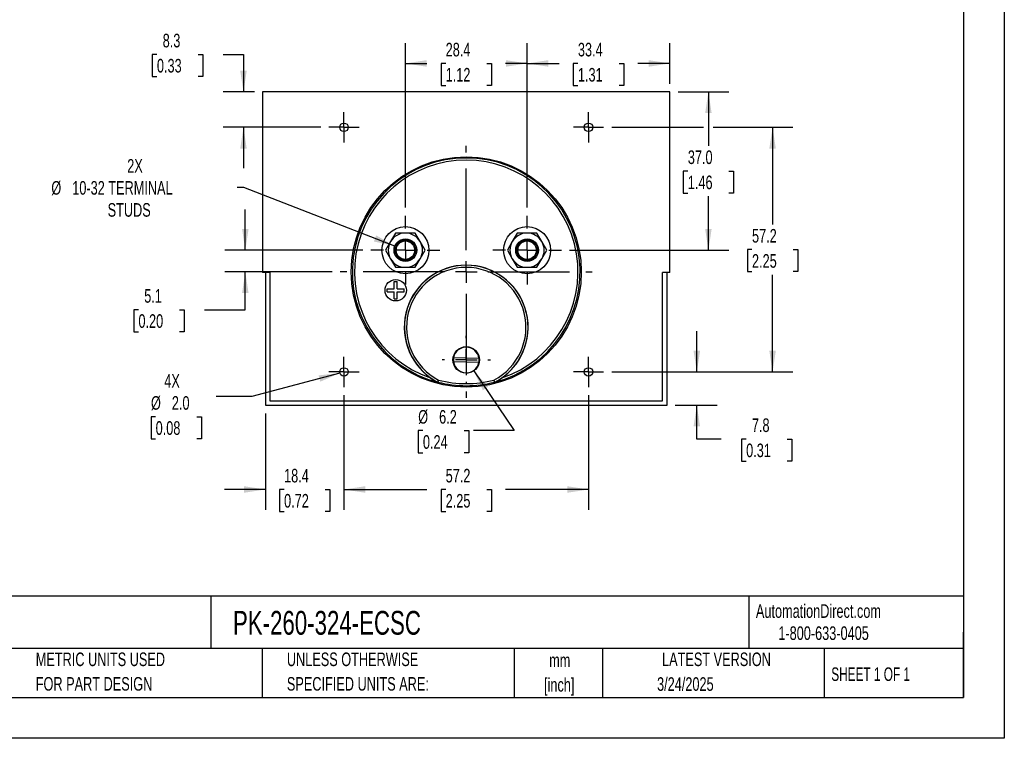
# Model space of a CAD drawing. Header units: millimetres. Extents: x 0 to 419, y 0 to 324.
# Tile 2 of 3: x 189 to 419, y 0 to 168. Entities that reach past the tile are written whole.
import ezdxf

# ---------------------------------------------------------------- set-up
doc = ezdxf.new("R2010")
doc.units = ezdxf.units.MM
doc.header["$LTSCALE"] = 1.5
doc.linetypes.add('CENTERX2', pattern=[20.32, 12.7, -2.54, 2.54, -2.54])
doc.layers.add('CENTER', color=40, linetype='CENTERX2')
doc.layers.add('DIMENSIONS', color=140, linetype='Continuous', lineweight=25)
doc.layers.add('TEXT', color=140, linetype='Continuous', lineweight=25)
doc.styles.add('SLDTEXTSTYLE0', font='TXT', dxfattribs={"width": 0.7})
doc.styles.add('SLDTEXTSTYLE1', font='TXT', dxfattribs={"width": 0.65})
doc.dimstyles.new('SLDDIMSTYLE0', dxfattribs={"dimtxt": 3.237012, "dimasz": 4.953, "dimexe": 0, "dimexo": 0.0625, "dimgap": 0.809253, "dimtad": 0, "dimtih": 1, "dimtoh": 1, "dimrnd": 1e-09, "dimzin": 12, "dimdsep": 46, "dimtxsty": 'SLDTEXTSTYLE0', "dimsah": 1, "dimcen": 0.09, "dimadec": 0, "dimazin": 3, "dimtfac": 1, "dimtofl": 0, "dimtmove": 0, "dimatfit": 3, "dimfxl": 0, "dimfrac": 2, "dimtolj": 1, "dimtzin": 12, "dimarcsym": 0})
doc.dimstyles.new('SLDDIMSTYLE1', dxfattribs={"dimtxt": 3.237012, "dimasz": 4.953, "dimexe": 0, "dimexo": 0.0625, "dimgap": 0.809253, "dimtad": 0, "dimtih": 1, "dimtoh": 1, "dimrnd": 1e-09, "dimzin": 12, "dimdsep": 46, "dimtxsty": 'SLDTEXTSTYLE0', "dimsah": 1, "dimcen": 0.09, "dimadec": 0, "dimazin": 3, "dimtfac": 1, "dimtmove": 0, "dimatfit": 0, "dimfxl": 0, "dimfrac": 2, "dimtolj": 1, "dimtzin": 12, "dimarcsym": 0})
doc.dimstyles.new('SLDDIMSTYLE2', dxfattribs={"dimtxt": 3.237012, "dimasz": 4.953, "dimexe": 0, "dimexo": 0.0625, "dimgap": 0.809253, "dimtad": 0, "dimtih": 1, "dimtoh": 1, "dimrnd": 1e-09, "dimzin": 12, "dimdsep": 46, "dimtxsty": 'SLDTEXTSTYLE0', "dimsah": 1, "dimcen": 0, "dimadec": 0, "dimazin": 3, "dimtfac": 1, "dimtofl": 0, "dimtmove": 0, "dimatfit": 3, "dimfxl": 0, "dimfrac": 2, "dimtolj": 1, "dimtzin": 12, "dimarcsym": 0})
doc.dimstyles.new('SLDDIMSTYLE3', dxfattribs={"dimtxt": 3.237012, "dimasz": 4.953, "dimexe": 0, "dimexo": 0.0625, "dimgap": 0.809253, "dimtad": 0, "dimtih": 1, "dimtoh": 1, "dimrnd": 1e-09, "dimzin": 4, "dimdsep": 46, "dimtxsty": 'SLDTEXTSTYLE0', "dimsah": 1, "dimcen": 0.09, "dimadec": 0, "dimazin": 1, "dimtfac": 1, "dimtofl": 0, "dimtmove": 0, "dimatfit": 3, "dimfxl": 0, "dimfrac": 2, "dimtolj": 1, "dimtzin": 12, "dimarcsym": 0})
doc.dimstyles.new('SLDDIMSTYLE5', dxfattribs={"dimtxt": 3.237012, "dimasz": 4.953, "dimexe": 0, "dimexo": 0.0625, "dimgap": 0.809253, "dimtad": 0, "dimtih": 1, "dimtoh": 1, "dimrnd": 1e-09, "dimzin": 12, "dimdsep": 46, "dimtxsty": 'SLDTEXTSTYLE0', "dimsah": 1, "dimcen": 0, "dimadec": 0, "dimazin": 3, "dimtfac": 1, "dimtofl": 0, "dimtmove": 0, "dimatfit": 3, "dimfxl": 0, "dimfrac": 2, "dimtolj": 1, "dimtzin": 12, "dimarcsym": 0})
doc.dimstyles.new('SLDDIMSTYLE6', dxfattribs={"dimtxt": 3.237012, "dimasz": 4.953, "dimexe": 0, "dimexo": 0.0625, "dimgap": 0.809253, "dimtad": 0, "dimtih": 1, "dimtoh": 1, "dimrnd": 1e-09, "dimzin": 4, "dimdsep": 46, "dimtxsty": 'SLDTEXTSTYLE0', "dimsah": 1, "dimcen": 0, "dimadec": 0, "dimazin": 1, "dimtfac": 1, "dimtofl": 0, "dimtmove": 0, "dimatfit": 3, "dimfxl": 0, "dimfrac": 2, "dimtolj": 1, "dimtzin": 12, "dimarcsym": 0})

# ---------------------------------------------------------------- blocks, each defined once
blk = doc.blocks.new('SW_NOTE_0')
at = {"layer": 'TEXT', "color": 0, "linetype": 'CENTERX2', "lineweight": 18, "char_height": 2.775, "attachment_point": 1, "style": 'SLDTEXTSTYLE0'}
for s, insert in [('SIFAM TINSLEY CONTENDER PANEL METER, 3.5IN ANALOG DIAL DISPLAY, 0-400A DC, VOLTAGE INPUT, SHUNT', (0, 3.58)), ('RATED, MOVING COIL, ROUND 4-HOLE MOUNT', (0, -1.45))]:
    blk.add_mtext(s, dxfattribs=dict(at, insert=insert))
blk = doc.blocks.new('SW_NOTE_0_1')
at = {"layer": 'TEXT', "color": 0, "linetype": 'CENTERX2', "lineweight": 18, "char_height": 3.175, "attachment_point": 2, "style": 'SLDTEXTSTYLE0'}
for s, insert in [('mm', (4.27, 4.09)), ('[inch]', (4.14, -1.64))]:
    blk.add_mtext(s, dxfattribs=dict(at, insert=insert))
blk = doc.blocks.new('SW_NOTE_0_2')
at = {"layer": 'TEXT', "color": 0, "linetype": 'CENTERX2', "lineweight": 18, "char_height": 3.175, "attachment_point": 1, "style": 'SLDTEXTSTYLE0'}
for s, insert in [('UNLESS OTHERWISE', (0, 4.09)), ('SPECIFIED UNITS ARE:', (0, -1.64))]:
    blk.add_mtext(s, dxfattribs=dict(at, insert=insert))
blk = doc.blocks.new('SW_NOTE_0_6')
at = {"layer": 'TEXT', "color": 0, "linetype": 'CENTERX2', "lineweight": 18, "char_height": 3.175, "attachment_point": 1, "style": 'SLDTEXTSTYLE0'}
for s, insert in [('METRIC UNITS USED', (0, 4.09)), ('FOR PART DESIGN', (0, -1.64))]:
    blk.add_mtext(s, dxfattribs=dict(at, insert=insert))
blk = doc.blocks.new('_D_14')
at = {"layer": 'DIMENSIONS'}
for p, q in [((264.76, 80.14), (264.76, 53.37)), ((246.38, 75.9), (246.38, 53.37)), ((246.38, 58.13), (236.86, 58.13)), ((250.76, 58.13), (249.68, 58.13)), ((249.68, 58.13), (249.68, 52.99)), ((260.38, 58.13), (261.47, 58.13)), ((261.47, 58.13), (261.47, 52.99)), ((264.76, 58.13), (274.29, 58.13)), ((249.68, 52.99), (250.76, 52.99)), ((261.47, 52.99), (260.38, 52.99))]:
    blk.add_line(p, q, dxfattribs=at)
for points in [[(246.38, 58.13), (241.43, 58.89), (241.43, 57.37)], [(264.76, 58.13), (269.72, 57.37), (269.72, 58.89)]]:
    blk.add_solid(points, dxfattribs=at)
at = {"layer": 'DIMENSIONS', "char_height": 3.175, "attachment_point": 1, "style": 'SLDTEXTSTYLE0'}
for s, insert in [('18.4', (250.76, 62.95)), ('0.72', (250.76, 57.08))]:
    blk.add_mtext(s, dxfattribs=dict(at, insert=insert))
blk = doc.blocks.new('_D_15')
at = {"layer": 'DIMENSIONS'}
for p, q in [((264.76, 80.14), (264.76, 53.37)), ((321.91, 80.14), (321.91, 53.37)), ((264.76, 58.13), (284.14, 58.13)), ((288.53, 58.13), (287.44, 58.13)), ((287.44, 58.13), (287.44, 52.99)), ((298.15, 58.13), (299.24, 58.13)), ((299.24, 58.13), (299.24, 52.99)), ((321.91, 58.13), (302.53, 58.13)), ((287.44, 52.99), (288.53, 52.99)), ((299.24, 52.99), (298.15, 52.99))]:
    blk.add_line(p, q, dxfattribs=at)
for points in [[(264.76, 58.13), (269.72, 57.37), (269.72, 58.89)], [(321.91, 58.13), (316.96, 58.89), (316.96, 57.37)]]:
    blk.add_solid(points, dxfattribs=at)
at = {"layer": 'DIMENSIONS', "char_height": 3.175, "attachment_point": 1, "style": 'SLDTEXTSTYLE0'}
for s, insert in [('57.2', (288.53, 62.95)), ('2.25', (288.53, 57.08))]:
    blk.add_mtext(s, dxfattribs=dict(at, insert=insert))
blk = doc.blocks.new('_D_16')
at = {"layer": 'DIMENSIONS'}
for p, q in [((347.24, 85.59), (347.24, 95.11)), ((327.36, 85.59), (352, 85.59)), ((342.2, 77.8), (352, 77.8)), ((347.24, 69.91), (347.24, 77.8)), ((352.92, 69.91), (347.24, 69.91)), ((358.76, 69.91), (357.67, 69.91)), ((357.67, 69.91), (357.67, 64.77)), ((368.38, 69.91), (369.46, 69.91)), ((369.46, 69.91), (369.46, 64.77)), ((357.67, 64.77), (358.76, 64.77)), ((369.46, 64.77), (368.38, 64.77))]:
    blk.add_line(p, q, dxfattribs=at)
for points in [[(347.24, 85.59), (348, 90.54), (346.47, 90.54)], [(347.24, 77.8), (346.47, 72.85), (348, 72.85)]]:
    blk.add_solid(points, dxfattribs=at)
at = {"layer": 'DIMENSIONS', "char_height": 3.175, "attachment_point": 1, "style": 'SLDTEXTSTYLE0'}
for s, insert in [('7.8', (360.1, 74.73)), ('0.31', (358.76, 68.86))]:
    blk.add_mtext(s, dxfattribs=dict(at, insert=insert))
blk = doc.blocks.new('_D_17')
at = {"layer": 'DIMENSIONS'}
for p, q in [((279.11, 123.98), (279.11, 162.43)), ((307.56, 123.98), (307.56, 162.43)), ((279.11, 157.66), (284.14, 157.66)), ((288.53, 157.66), (287.44, 157.66)), ((287.44, 157.66), (287.44, 152.52)), ((298.15, 157.66), (299.24, 157.66)), ((299.24, 157.66), (299.24, 152.52)), ((307.56, 157.66), (302.53, 157.66)), ((287.44, 152.52), (288.53, 152.52)), ((299.24, 152.52), (298.15, 152.52))]:
    blk.add_line(p, q, dxfattribs=at)
for points in [[(279.11, 157.66), (284.07, 156.9), (284.07, 158.43)], [(307.56, 157.66), (302.61, 158.43), (302.61, 156.9)]]:
    blk.add_solid(points, dxfattribs=at)
at = {"layer": 'DIMENSIONS', "char_height": 3.175, "attachment_point": 1, "style": 'SLDTEXTSTYLE0'}
for s, insert in [('28.4', (288.53, 162.48)), ('1.12', (288.53, 156.61))]:
    blk.add_mtext(s, dxfattribs=dict(at, insert=insert))
blk = doc.blocks.new('_D_18')
at = {"layer": 'DIMENSIONS'}
for p, q in [((307.56, 123.98), (307.56, 162.43)), ((340.94, 152.91), (340.94, 162.43)), ((307.56, 157.66), (315.05, 157.66)), ((319.44, 157.66), (318.35, 157.66)), ((318.35, 157.66), (318.35, 152.52)), ((329.06, 157.66), (330.15, 157.66)), ((330.15, 157.66), (330.15, 152.52)), ((340.94, 157.66), (333.45, 157.66)), ((318.35, 152.52), (319.44, 152.52)), ((330.15, 152.52), (329.06, 152.52))]:
    blk.add_line(p, q, dxfattribs=at)
for points in [[(307.56, 157.66), (312.52, 156.9), (312.52, 158.43)], [(340.94, 157.66), (335.99, 158.43), (335.99, 156.9)]]:
    blk.add_solid(points, dxfattribs=at)
at = {"layer": 'DIMENSIONS', "char_height": 3.175, "attachment_point": 1, "style": 'SLDTEXTSTYLE0'}
for s, insert in [('33.4', (319.44, 162.48)), ('1.31', (319.44, 156.61))]:
    blk.add_mtext(s, dxfattribs=dict(at, insert=insert))
blk = doc.blocks.new('_D_19')
at = {"layer": 'DIMENSIONS'}
for p, q in [((221.04, 159.77), (219.96, 159.77)), ((219.96, 159.77), (219.96, 154.62)), ((230.66, 159.77), (231.75, 159.77)), ((231.75, 159.77), (231.75, 154.62)), ((236.5, 159.77), (241.27, 159.77)), ((241.27, 159.77), (241.27, 151.01)), ((219.96, 154.62), (221.04, 154.62)), ((231.75, 154.62), (230.66, 154.62)), ((243.83, 151.01), (236.51, 151.01)), ((259.32, 142.74), (236.51, 142.74)), ((241.27, 142.74), (241.27, 133.21))]:
    blk.add_line(p, q, dxfattribs=at)
for points in [[(241.27, 151.01), (242.03, 155.96), (240.51, 155.96)], [(241.27, 142.74), (240.51, 137.78), (242.03, 137.78)]]:
    blk.add_solid(points, dxfattribs=at)
at = {"layer": 'DIMENSIONS', "char_height": 3.175, "attachment_point": 1, "style": 'SLDTEXTSTYLE0'}
for s, insert in [('8.3', (222.39, 164.59)), ('0.33', (221.04, 158.72))]:
    blk.add_mtext(s, dxfattribs=dict(at, insert=insert))
blk = doc.blocks.new('_D_20')
at = {"layer": 'DIMENSIONS'}
for p, q in [((327.36, 142.74), (348.8, 142.74)), ((351.09, 142.74), (369.7, 142.74)), ((364.94, 142.74), (364.94, 120.03)), ((360.13, 114.16), (359.04, 114.16)), ((359.04, 114.16), (359.04, 109.02)), ((369.75, 114.16), (370.84, 114.16)), ((370.84, 114.16), (370.84, 109.02)), ((359.04, 109.02), (360.13, 109.02)), ((364.94, 85.59), (364.94, 108.29)), ((370.84, 109.02), (369.75, 109.02)), ((327.36, 85.59), (369.7, 85.59))]:
    blk.add_line(p, q, dxfattribs=at)
for points in [[(364.94, 142.74), (364.18, 137.78), (365.7, 137.78)], [(364.94, 85.59), (365.7, 90.54), (364.18, 90.54)]]:
    blk.add_solid(points, dxfattribs=at)
at = {"layer": 'DIMENSIONS', "char_height": 3.175, "attachment_point": 1, "style": 'SLDTEXTSTYLE0'}
for s, insert in [('57.2', (360.13, 118.98)), ('2.25', (360.13, 113.11))]:
    blk.add_mtext(s, dxfattribs=dict(at, insert=insert))
blk = doc.blocks.new('_D_21')
at = {"layer": 'DIMENSIONS'}
for p, q in [((342.84, 151.01), (354.71, 151.01)), ((349.94, 151.01), (349.94, 138.39)), ((345.13, 132.52), (344.05, 132.52)), ((344.05, 132.52), (344.05, 127.38)), ((354.75, 132.52), (355.84, 132.52)), ((355.84, 132.52), (355.84, 127.38)), ((344.05, 127.38), (345.13, 127.38)), ((349.94, 114.03), (349.94, 126.65)), ((355.84, 127.38), (354.75, 127.38)), ((317.51, 114.03), (354.71, 114.03))]:
    blk.add_line(p, q, dxfattribs=at)
for points in [[(349.94, 151.01), (349.18, 146.05), (350.7, 146.05)], [(349.94, 114.03), (350.7, 118.99), (349.18, 118.99)]]:
    blk.add_solid(points, dxfattribs=at)
at = {"layer": 'DIMENSIONS', "char_height": 3.175, "attachment_point": 1, "style": 'SLDTEXTSTYLE0'}
for s, insert in [('37.0', (345.13, 137.34)), ('1.46', (345.13, 131.47))]:
    blk.add_mtext(s, dxfattribs=dict(at, insert=insert))
blk = doc.blocks.new('_D_22')
at = {"layer": 'DIMENSIONS'}
for p, q in [((241.36, 128.66), (239.82, 128.66)), ((276.64, 114.99), (241.36, 128.66))]:
    blk.add_line(p, q, dxfattribs=at)
blk.add_solid([(276.64, 114.99), (272.3, 117.49), (271.75, 116.07)], dxfattribs=at)
at = {"layer": 'DIMENSIONS', "char_height": 3.175, "attachment_point": 1, "style": 'SLDTEXTSTYLE0'}
for s, insert in [('2X', (214.1, 135.32)), ('%%c', (196.36, 130.18)), ('10-32 TERMINAL', (201.25, 130.18)), ('STUDS', (209.52, 125.03))]:
    blk.add_mtext(s, dxfattribs=dict(at, insert=insert))
blk = doc.blocks.new('_D_23')
at = {"layer": 'DIMENSIONS'}
for p, q in [((263.8, 85.33), (243.25, 79.82)), ((243.25, 79.82), (234.92, 79.82)), ((220.74, 75.12), (219.66, 75.12)), ((219.66, 75.12), (219.66, 69.98)), ((230.36, 75.12), (231.45, 75.12)), ((231.45, 75.12), (231.45, 69.98)), ((219.66, 69.98), (220.74, 69.98)), ((231.45, 69.98), (230.36, 69.98))]:
    blk.add_line(p, q, dxfattribs=at)
blk.add_solid([(263.8, 85.33), (258.82, 84.78), (259.21, 83.31)], dxfattribs=at)
at = {"layer": 'DIMENSIONS', "char_height": 3.175, "attachment_point": 1, "style": 'SLDTEXTSTYLE0'}
for s, insert in [('4X', (222.76, 85.08)), ('%%c', (219.65, 79.94)), ('2.0', (224.53, 79.94)), ('0.08', (220.74, 74.07))]:
    blk.add_mtext(s, dxfattribs=dict(at, insert=insert))
blk = doc.blocks.new('_D_24')
at = {"layer": 'DIMENSIONS'}
for p, q in [((295.08, 85.82), (304.53, 71.88)), ((283.21, 71.88), (282.12, 71.88)), ((282.12, 71.88), (282.12, 66.73)), ((292.83, 71.88), (293.92, 71.88)), ((293.92, 71.88), (293.92, 66.73)), ((304.53, 71.88), (295, 71.88)), ((282.12, 66.73), (283.21, 66.73)), ((293.92, 66.73), (292.83, 66.73))]:
    blk.add_line(p, q, dxfattribs=at)
blk.add_solid([(295.08, 85.82), (297.23, 81.29), (298.49, 82.15)], dxfattribs=at)
at = {"layer": 'DIMENSIONS', "char_height": 3.175, "attachment_point": 1, "style": 'SLDTEXTSTYLE0'}
for s, insert in [('%%c', (282.11, 76.69)), ('6.2', (287, 76.69)), ('0.24', (283.21, 70.82))]:
    blk.add_mtext(s, dxfattribs=dict(at, insert=insert))
blk = doc.blocks.new('_D_25')
at = {"layer": 'DIMENSIONS'}
for p, q in [((241.7, 114.03), (241.7, 123.56)), ((269.17, 114.03), (236.94, 114.03)), ((262, 108.95), (236.94, 108.95)), ((241.7, 100.12), (241.7, 108.95)), ((216.72, 100.12), (215.63, 100.12)), ((215.63, 100.12), (215.63, 94.97)), ((226.34, 100.12), (227.43, 100.12)), ((227.43, 100.12), (227.43, 94.97)), ((232.17, 100.12), (241.7, 100.12)), ((215.63, 94.97), (216.72, 94.97)), ((227.43, 94.97), (226.34, 94.97))]:
    blk.add_line(p, q, dxfattribs=at)
for points in [[(241.7, 114.03), (242.46, 118.99), (240.94, 118.99)], [(241.7, 108.95), (240.94, 104), (242.46, 104)]]:
    blk.add_solid(points, dxfattribs=at)
at = {"layer": 'DIMENSIONS', "char_height": 3.175, "attachment_point": 1, "style": 'SLDTEXTSTYLE0'}
for s, insert in [('5.1', (218.07, 104.94)), ('0.20', (216.72, 99.07))]:
    blk.add_mtext(s, dxfattribs=dict(at, insert=insert))
blk = doc.blocks.new('SW_CENTERMARKSYMBOL_1')
at = {"layer": 'CENTER', "color": 0}
for p, q in [((0, 5.08), (0, 8.04)), ((0, 0), (0, 2.54)), ((-5.08, 0), (-8.04, 0)), ((0, 0), (-2.54, 0)), ((0, 0), (0, -2.54)), ((0, 0), (2.54, 0)), ((5.08, 0), (8.04, 0)), ((0, -5.08), (0, -8.04))]:
    blk.add_line(p, q, dxfattribs=at)
blk = doc.blocks.new('SW_CENTERMARKSYMBOL_2')
at = {"layer": 'CENTER', "color": 0}
for p, q in [((0, 5.08), (0, 8.04)), ((0, 0), (0, 2.54)), ((-5.08, 0), (-8.04, 0)), ((0, 0), (-2.54, 0)), ((0, 0), (0, -2.54)), ((0, 0), (2.54, 0)), ((5.08, 0), (8.04, 0)), ((0, -5.08), (0, -8.04))]:
    blk.add_line(p, q, dxfattribs=at)
blk = doc.blocks.new('SW_CENTERMARKSYMBOL_3')
at = {"layer": 'CENTER', "color": 0}
for p, q in [((0, 2.54), (0, 3.54)), ((0, 0), (0, 2.54)), ((-2.54, 0), (-3.54, 0)), ((0, 0), (-2.54, 0)), ((0, 0), (0, -2.54)), ((0, 0), (2.54, 0)), ((2.54, 0), (3.54, 0)), ((0, -2.54), (0, -3.54))]:
    blk.add_line(p, q, dxfattribs=at)
blk = doc.blocks.new('SW_CENTERMARKSYMBOL_4')
at = {"layer": 'CENTER', "color": 0}
for p, q in [((0, 2.54), (0, 3.54)), ((0, 0), (0, 2.54)), ((-2.54, 0), (-3.54, 0)), ((0, 0), (-2.54, 0)), ((0, 0), (0, -2.54)), ((0, 0), (2.54, 0)), ((2.54, 0), (3.54, 0)), ((0, -2.54), (0, -3.54))]:
    blk.add_line(p, q, dxfattribs=at)
blk = doc.blocks.new('SW_CENTERMARKSYMBOL_5')
at = {"layer": 'CENTER', "color": 0}
for p, q in [((0, 2.54), (0, 3.54)), ((0, 0), (0, 2.54)), ((-2.54, 0), (-3.54, 0)), ((0, 0), (-2.54, 0)), ((0, 0), (0, -2.54)), ((0, 0), (2.54, 0)), ((2.54, 0), (3.54, 0)), ((0, -2.54), (0, -3.54))]:
    blk.add_line(p, q, dxfattribs=at)
blk = doc.blocks.new('SW_CENTERMARKSYMBOL_6')
at = {"layer": 'CENTER', "color": 0}
for p, q in [((0, 2.54), (0, 3.54)), ((0, 0), (0, 2.54)), ((-2.54, 0), (-3.54, 0)), ((0, 0), (-2.54, 0)), ((0, 0), (0, -2.54)), ((0, 0), (2.54, 0)), ((2.54, 0), (3.54, 0)), ((0, -2.54), (0, -3.54))]:
    blk.add_line(p, q, dxfattribs=at)
blk = doc.blocks.new('SW_CENTERMARKSYMBOL_7')
at = {"layer": 'CENTER', "color": 0}
for p, q in [((0, 5.08), (0, 29.44)), ((0, 0), (0, 2.54)), ((-5.08, 0), (-29.44, 0)), ((0, 0), (-2.54, 0)), ((0, 0), (0, -2.54)), ((0, 0), (2.54, 0)), ((5.08, 0), (29.44, 0)), ((0, -5.08), (0, -29.44))]:
    blk.add_line(p, q, dxfattribs=at)
blk = doc.blocks.new('SW_CENTERMARKSYMBOL_8')
at = {"layer": 'CENTER', "color": 0}
for p, q in [((0, 5.08), (0, 5.64)), ((0, 0), (0, 2.54)), ((-5.08, 0), (-5.64, 0)), ((0, 0), (-2.54, 0)), ((0, 0), (0, -2.54)), ((0, 0), (2.54, 0)), ((5.08, 0), (5.64, 0)), ((0, -5.08), (0, -5.64))]:
    blk.add_line(p, q, dxfattribs=at)

msp = doc.modelspace()

# ---------------------------------------------------------------- linework, layer by layer
at = {"color": 7, "linetype": 'Continuous'}
for p, q in [((419.104, 323.854), (419.104, 0.004)), ((419.104, 0.004), (0.004, 0.004))]:
    msp.add_line(p, q, dxfattribs=at)
for p, q in [((245.739, 151.005), (245.739, 108.805)), ((340.939, 151.005), (245.739, 151.005)), ((340.939, 108.805), (340.939, 151.005)), ((276.805, 118.034), (275.65, 116.034)), ((279.115, 118.034), (276.805, 118.034)), ((281.424, 118.034), (279.115, 118.034)), ((282.579, 116.034), (281.424, 118.034)), ((305.253, 118.034), (304.098, 116.034)), ((307.563, 118.034), (305.253, 118.034)), ((309.872, 118.034), (307.563, 118.034)), ((311.027, 116.034), (309.872, 118.034)), ((275.65, 116.034), (274.496, 114.034)), ((283.733, 114.034), (282.579, 116.034)), ((304.098, 116.034), (302.944, 114.034)), ((312.181, 114.034), (311.027, 116.034)), ((274.496, 114.034), (275.65, 112.034)), ((282.579, 112.034), (283.733, 114.034)), ((302.944, 114.034), (304.098, 112.034)), ((311.027, 112.034), (312.181, 114.034)), ((275.65, 112.034), (276.805, 110.034)), ((281.424, 110.034), (282.579, 112.034)), ((304.098, 112.034), (305.253, 110.034)), ((309.872, 110.034), (311.027, 112.034)), ((247.439, 108.805), (245.739, 108.805)), ((246.384, 108.805), (246.384, 77.801)), ((247.439, 108.805), (247.439, 78.805)), ((276.805, 110.034), (279.115, 110.034)), ((279.115, 110.034), (281.424, 110.034)), ((305.253, 110.034), (307.563, 110.034)), ((307.563, 110.034), (309.872, 110.034)), ((340.939, 108.805), (339.239, 108.805)), ((339.239, 78.805), (339.239, 108.805)), ((340.293, 77.801), (340.293, 108.805)), ((276.515, 105.034), (276.515, 106.684)), ((276.515, 106.684), (277.215, 106.684)), ((277.215, 105.034), (277.215, 106.684)), ((274.865, 104.334), (274.865, 105.034)), ((274.865, 105.034), (276.515, 105.034)), ((274.865, 104.334), (276.515, 104.334)), ((276.515, 102.684), (276.515, 104.334)), ((277.215, 105.034), (278.865, 105.034)), ((277.215, 104.334), (278.865, 104.334)), ((277.215, 102.684), (277.215, 104.334)), ((278.865, 104.334), (278.865, 105.034)), ((276.515, 102.684), (277.215, 102.684)), ((296.283, 87.808), (290.369, 87.961)), ((290.394, 88.96), (296.309, 88.808)), ((286.653, 83.236), (286.641, 83.204)), ((286.641, 83.204), (286.694, 83.183)), ((286.706, 83.216), (286.694, 83.183)), ((299.984, 83.183), (299.971, 83.216)), ((299.984, 83.183), (300.036, 83.204)), ((300.036, 83.204), (300.024, 83.236)), ((247.439, 78.805), (339.239, 78.805)), ((246.384, 77.801), (340.293, 77.801))]:
    msp.add_line(p, q)
for centre, radius in [((264.764, 142.736), 1), ((321.914, 142.736), 1), ((293.339, 108.954), 26.898), ((279.115, 114.034), 5.5), ((307.563, 114.034), 5.5), ((279.115, 114.034), 2.65), ((279.115, 114.034), 2.4), ((279.115, 114.034), 2.15), ((307.563, 114.034), 2.65), ((307.563, 114.034), 2.4), ((307.563, 114.034), 2.15), ((276.865, 104.684), 2.5), ((293.339, 88.384), 3.1), ((264.764, 85.586), 1), ((321.914, 85.586), 1)]:
    msp.add_circle(centre, radius)
for centre, radius, start, end in [((293.339, 108.954), 26.614, 284.45849, 255.54151), ((293.339, 108.954), 26.114, 288.62009, 251.37991), ((279.115, 114.034), 4, 90, 150), ((279.115, 114.034), 4, 30, 90), ((307.563, 114.034), 4, 90, 150), ((307.563, 114.034), 4, 30, 90), ((279.115, 114.034), 4, 150, 210), ((279.115, 114.034), 4, 330, 30), ((307.563, 114.034), 4, 150, 210), ((307.563, 114.034), 4, 330, 30), ((279.115, 114.034), 4, 210, 270), ((293.339, 96.052), 14.486, 305.14162, 234.85838), ((293.339, 96.052), 14.455, 297.54874, 242.45126), ((279.115, 114.034), 4, 270, 330), ((307.563, 114.034), 4, 210, 270), ((307.563, 114.034), 4, 270, 330), ((293.339, 96.052), 13.955, 297.66635, 242.33365), ((293.339, 88.384), 3, 8.11511, 168.92697), ((293.339, 88.384), 3, 168.92697, 188.11511), ((293.339, 88.384), 3, 188.11511, 348.92697), ((293.339, 88.384), 3, 348.92697, 8.11511), ((293.841, 96.821), 15.403, 234.9769, 242.13272), ((327.292, 65.188), 44.466, 155.40743, 156.05277), ((286.769, 83.458), 0.25, 242.45176, 255.54975), ((236, 99.702), 53.319, 341.98873, 342.52691), ((293.339, 108.954), 26.579, 255.55022, 284.44978), ((293.339, 108.941), 26.067, 255.60627, 284.39373), ((350.677, 99.702), 53.319, 197.47309, 198.01127), ((259.386, 65.188), 44.466, 23.94723, 24.59257), ((299.909, 83.458), 0.25, 284.45028, 297.54819), ((292.789, 96.899), 15.495, 297.8885, 305.00188)]:
    msp.add_arc(centre, radius, start, end)
at = {"layer": 'TEXT'}
for p, q in [((409.575, 314.325), (409.575, 9.525)), ((409.575, 33.189), (9.525, 33.189)), ((233.638, 33.189), (233.638, 20.955)), ((359.363, 33.189), (359.363, 20.955)), ((409.575, 9.525), (409.575, 24.765)), ((409.575, 20.955), (9.525, 20.955)), ((245.67, 20.955), (245.67, 9.525)), ((304.536, 20.955), (304.536, 9.525)), ((325.218, 20.955), (325.218, 9.525)), ((377.023, 20.955), (377.023, 9.525)), ((9.525, 9.525), (409.575, 9.525))]:
    msp.add_line(p, q, dxfattribs=at)

# ---------------------------------------------------------------- block references
at = {"layer": 'CENTER'}
for name, p in [('SW_CENTERMARKSYMBOL_3', (264.764, 142.736)), ('SW_CENTERMARKSYMBOL_4', (321.914, 142.736)), ('SW_CENTERMARKSYMBOL_7', (293.339, 108.954)), ('SW_CENTERMARKSYMBOL_1', (279.115, 114.034)), ('SW_CENTERMARKSYMBOL_2', (307.563, 114.034)), ('SW_CENTERMARKSYMBOL_8', (293.339, 88.384)), ('SW_CENTERMARKSYMBOL_6', (264.764, 85.586)), ('SW_CENTERMARKSYMBOL_5', (321.914, 85.586))]:
    msp.add_blockref(name, p, dxfattribs=at)
at = {"layer": 'TEXT', "linetype": 'CENTERX2', "lineweight": 18}
for name, p in [('SW_NOTE_0', (11.42, 27.217)), ('SW_NOTE_0_6', (192.718, 15.953)), ('SW_NOTE_0_2', (251.412, 15.953)), ('SW_NOTE_0_1', (310.929, 15.729))]:
    msp.add_blockref(name, p, dxfattribs=at)

# ---------------------------------------------------------------- texts
for s, insert, char_height, attachment_point, style in [('AutomationDirect.com', (361.042, 31.315), 3.175, 1, 'SLDTEXTSTYLE0'), ('PK-260-324-ECSC', (238.812, 29.764), 5.55625, 1, 'SLDTEXTSTYLE0'), ('1-800-633-0405', (366.287, 26.156), 3.175, 1, 'SLDTEXTSTYLE0'), ('LATEST VERSION', (351.828, 20.046), 3.175, 2, 'SLDTEXTSTYLE0'), ('SHEET 1 OF 1', (378.662, 16.577), 3.175, 1, 'SLDTEXTSTYLE1'), ('3/24/2025', (344.552, 14.267), 3.175, 2, 'SLDTEXTSTYLE0')]:
    msp.add_mtext(s, dxfattribs=dict(at, insert=insert, char_height=char_height, attachment_point=attachment_point, style=style))

# ---------------------------------------------------------------- dimensions: what is measured, and where the dimension line sits
at = {"layer": 'DIMENSIONS'}
for base, p1, p2, dimstyle, picture, middle in [((241.269, 151.005), (261.224, 142.736), (245.739, 151.005), 'SLDDIMSTYLE1', '_D_19', (241.269, 159.768)), ((349.943, 151.005), (315.603, 114.034), (340.939, 151.005), 'SLDDIMSTYLE3', '_D_21', (349.943, 132.52)), ((364.939, 85.586), (325.454, 142.736), (325.454, 85.586), 'SLDDIMSTYLE0', '_D_20', (364.939, 114.161)), ((241.7, 114.034), (263.901, 108.954), (271.075, 114.034), 'SLDDIMSTYLE1', '_D_25', (241.7, 100.119)), ((347.2359, 77.8005), (325.4536, 85.5862), (340.2933, 77.8005), 'SLDDIMSTYLE1', '_D_16', (347.2359, 69.9099))]:
    dim = msp.add_linear_dim(base=base, p1=p1, p2=p2, angle=90, dimstyle=dimstyle, dxfattribs=at)
    dim.commit()
    dim.dimension.update_dxf_attribs({"geometry": picture, "text_midpoint": middle, "dimtype": 160})
for base, p1, p2, dimstyle, picture, middle in [((307.563, 157.664), (279.115, 122.074), (307.563, 122.074), 'SLDDIMSTYLE0', '_D_17', (293.339, 157.664)), ((340.939, 157.664), (307.563, 122.074), (340.939, 151.005), 'SLDDIMSTYLE0', '_D_18', (324.251, 157.664)), ((246.384, 58.132), (264.764, 82.046), (246.384, 77.801), 'SLDDIMSTYLE1', '_D_14', (255.574, 58.132)), ((321.914, 58.132), (264.764, 82.046), (321.914, 82.046), 'SLDDIMSTYLE0', '_D_15', (293.339, 58.132))]:
    dim = msp.add_linear_dim(base=base, p1=p1, p2=p2, dimstyle=dimstyle, dxfattribs=at)
    dim.commit()
    dim.dimension.update_dxf_attribs({"geometry": picture, "text_midpoint": middle, "dimtype": 160})
dim = msp.add_diameter_dim_2p(p1=(281.586, 113.077), p2=(276.643, 114.991), text='2X\\P%%c10-32 TERMINAL\\PSTUDS', dimstyle='SLDDIMSTYLE5', override={"dimpost": '<>'}, dxfattribs=at)
dim.commit()
dim.dimension.update_dxf_attribs({"geometry": '_D_22', "text_midpoint": (216.896, 128.657), "dimtype": 163})
dim = msp.add_diameter_dim_2p(p1=(291.599, 90.95), p2=(295.078, 85.818), dimstyle='SLDDIMSTYLE2', dxfattribs=at)
dim.commit()
dim.dimension.update_dxf_attribs({"geometry": '_D_24', "text_midpoint": (288.02, 71.875), "dimtype": 163})
dim = msp.add_diameter_dim_2p(p1=(265.73, 85.845), p2=(263.798, 85.327), text='4X\\P<>', dimstyle='SLDDIMSTYLE6', dxfattribs=at)
dim.commit()
dim.dimension.update_dxf_attribs({"geometry": '_D_23', "text_midpoint": (225.554, 77.694), "dimtype": 163})

doc.saveas('drawing.dxf')
